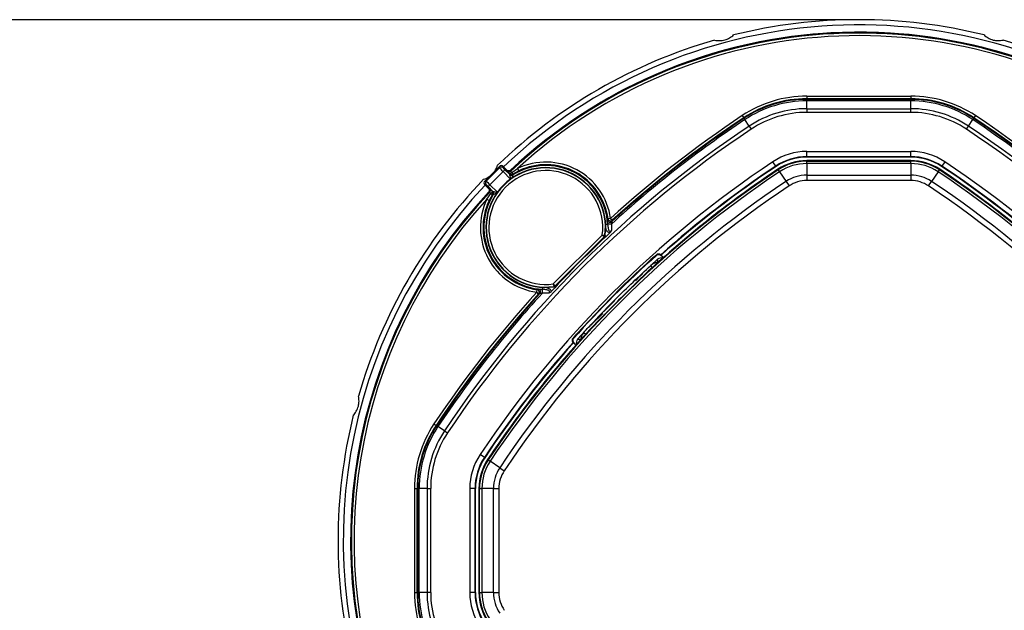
# Model space of a CAD drawing. Header units: millimetres. Extents: x 20 to 19889, y 40 to 15516.
# Tile 68 of 115: x 6595 to 6973, y 15290 to 15516. Entities that reach past the tile are written whole.
import ezdxf

# ---------------------------------------------------------------- set-up
doc = ezdxf.new("R2010")
doc.units = ezdxf.units.MM
doc.header["$LTSCALE"] = 2
doc.layers.add('COMPONENT_GEOMETRY', color=7, linetype='Continuous')
doc.styles.add('SLDTEXTSTYLE0', font='TXT', dxfattribs={"width": 0.75})
doc.dimstyles.new('SLDDIMSTYLE1', dxfattribs={"dimtxt": 100, "dimasz": 6.604, "dimexe": 0, "dimexo": 0.0625, "dimgap": 25, "dimtad": 0, "dimtih": 1, "dimtoh": 1, "dimdec": 0, "dimrnd": 1e-09, "dimzin": 12, "dimdsep": 46, "dimtxsty": 'SLDTEXTSTYLE0', "dimsah": 1, "dimcen": 0.09, "dimadec": 0, "dimazin": 3, "dimtfac": 1, "dimtdec": 0, "dimtofl": 0, "dimtmove": 0, "dimatfit": 3, "dimfxl": 1, "dimfrac": 2, "dimtolj": 1, "dimtzin": 12, "dimarcsym": 0})

# ---------------------------------------------------------------- blocks, each defined once
blk = doc.blocks.new('_D_2')
at = {"layer": 'COMPONENT_GEOMETRY', "color": 7}
for p, q in [((6914.69, 15516.37), (871.44, 15516.37)), ((877.79, 15516.37), (877.79, 12932.74)), ((677.72, 12912.43), (647.25, 12912.43)), ((647.25, 12912.43), (647.25, 12753.68)), ((1077.86, 12912.43), (1108.33, 12912.43)), ((1108.33, 12912.43), (1108.33, 12753.68)), ((647.25, 12753.68), (677.72, 12753.68)), ((1108.33, 12753.68), (1077.86, 12753.68)), ((877.79, 10020.44), (877.79, 12604.06)), ((4187.32, 10020.44), (871.44, 10020.44))]:
    blk.add_line(p, q, dxfattribs=at)
for points in [[(877.79, 15516.37), (876.77, 15509.77), (878.8, 15509.77)], [(877.79, 10020.44), (878.8, 10027.04), (876.77, 10027.04)]]:
    blk.add_solid(points, dxfattribs=at)
at = {"layer": 'COMPONENT_GEOMETRY', "color": 7, "char_height": 100, "attachment_point": 1, "style": 'SLDTEXTSTYLE0'}
for s, insert in [('9\'0.19"', (677.72, 12882.59)), ('2748mm', (605.01, 12732.97))]:
    blk.add_mtext(s, dxfattribs=dict(at, insert=insert))

msp = doc.modelspace()

# ---------------------------------------------------------------- linework, layer by layer
at = {"color": 7, "linetype": 'Continuous', "lineweight": 25}
for p, q in [((6897.25, 15487.02), (6897.25, 15486.02)), ((6897.25, 15487.02), (6937.2, 15487.02)), ((6897.25, 15485.78), (6897.25, 15486.02)), ((6937.2, 15486.02), (6897.25, 15486.02)), ((6897.25, 15485.78), (6937.2, 15485.78)), ((6897.25, 15485.78), (6897.25, 15485.19)), ((6897.25, 15482.19), (6897.25, 15485.19)), ((6937.2, 15485.19), (6897.25, 15485.19)), ((6937.2, 15487.02), (6937.2, 15486.02)), ((6937.2, 15485.78), (6937.2, 15486.02)), ((6937.2, 15485.78), (6937.2, 15485.19)), ((6937.2, 15482.19), (6937.2, 15485.19)), ((6897.25, 15482.19), (6897.25, 15480.78)), ((6897.25, 15482.19), (6937.2, 15482.19)), ((6937.2, 15480.78), (6897.25, 15480.78)), ((6937.2, 15480.78), (6937.2, 15482.19)), ((6872.46, 15479.53), (6873.02, 15478.7)), ((6873.16, 15478.49), (6873.02, 15478.7)), ((6873.16, 15478.49), (6873.48, 15478.01)), ((6875.14, 15475.51), (6873.48, 15478.01)), ((6959.32, 15475.51), (6960.98, 15478.01)), ((6961.3, 15478.49), (6960.98, 15478.01)), ((6961.3, 15478.49), (6961.44, 15478.7)), ((6961.99, 15479.53), (6961.44, 15478.7)), ((6875.14, 15475.51), (6875.93, 15474.33)), ((6958.53, 15474.33), (6959.32, 15475.51)), ((6897.25, 15463.77), (6897.25, 15465.77)), ((6897.25, 15465.77), (6937.2, 15465.77)), ((6937.2, 15463.77), (6937.2, 15465.77)), ((6885.34, 15460.17), (6884.24, 15461.84)), ((6937.2, 15463.77), (6897.25, 15463.77)), ((6897.25, 15463.59), (6897.25, 15463.77)), ((6937.2, 15463.59), (6897.25, 15463.59)), ((6937.2, 15462.27), (6897.25, 15462.27)), ((6897.25, 15462.04), (6897.25, 15462.27)), ((6897.25, 15461.13), (6897.25, 15462.04)), ((6897.25, 15462.04), (6937.2, 15462.04)), ((6937.2, 15463.59), (6937.2, 15463.77)), ((6937.2, 15462.04), (6937.2, 15462.27)), ((6937.2, 15461.13), (6937.2, 15462.04)), ((6950.22, 15461.84), (6949.11, 15460.17)), ((6779.2, 15460.05), (6773.55, 15454.41)), ((6774.12, 15454.41), (6779.2, 15459.48)), ((6780.6, 15458.06), (6775.55, 15453)), ((6779.2, 15459.48), (6779.2, 15460.05)), ((6781.3, 15458.76), (6780.6, 15458.06)), ((6780.61, 15460.05), (6780.61, 15459.48)), ((6782.09, 15458.57), (6780.61, 15460.05)), ((6781.3, 15458.76), (6783.18, 15456.89)), ((6782.16, 15458.19), (6782.09, 15458.57)), ((6784.02, 15457.69), (6786.17, 15459.23)), ((6786.61, 15458.33), (6784.31, 15457.08)), ((6786.17, 15459.23), (6786.61, 15458.33)), ((6885.44, 15460.02), (6885.34, 15460.17)), ((6886.3, 15458.73), (6886.18, 15458.92)), ((6886.3, 15458.73), (6886.81, 15457.97)), ((6886.81, 15457.97), (6889.27, 15454.27)), ((6897.25, 15461.13), (6897.25, 15456.68)), ((6937.2, 15461.13), (6897.25, 15461.13)), ((6937.2, 15461.13), (6937.2, 15456.68)), ((6947.65, 15457.97), (6945.19, 15454.27)), ((6947.65, 15457.97), (6948.16, 15458.73)), ((6948.16, 15458.73), (6948.28, 15458.92)), ((6949.02, 15460.02), (6949.11, 15460.17)), ((6773.55, 15454.41), (6774.12, 15454.41)), ((6783.18, 15456.89), (6783.08, 15457.23)), ((6783.18, 15456.89), (6783.18, 15456.89)), ((6784.41, 15456.75), (6784.41, 15456.75)), ((6889.27, 15454.27), (6890.42, 15452.53)), ((6897.25, 15456.68), (6937.2, 15456.68)), ((6897.25, 15456.68), (6897.25, 15454.6)), ((6937.2, 15454.6), (6897.25, 15454.6)), ((6937.2, 15456.68), (6937.2, 15454.6)), ((6944.03, 15452.53), (6945.19, 15454.27)), ((6773.55, 15452.99), (6775.03, 15451.51)), ((6774.12, 15452.99), (6773.55, 15452.99)), ((6775.55, 15453), (6774.84, 15452.3)), ((6776.71, 15450.42), (6774.84, 15452.3)), ((6775.03, 15451.51), (6775.42, 15451.44)), ((6776.38, 15450.52), (6776.71, 15450.42)), ((6776.71, 15450.42), (6776.71, 15450.42)), ((6774.37, 15447.43), (6775.91, 15449.58)), ((6774.37, 15447.43), (6775.27, 15447)), ((6776.52, 15449.29), (6775.27, 15447)), ((6776.85, 15449.19), (6776.85, 15449.19)), ((6820.72, 15439.45), (6820.9, 15439.93)), ((6821.89, 15440.07), (6820.9, 15439.93)), ((6821.89, 15440.07), (6822.57, 15439.33)), ((6822.57, 15439.33), (6822.38, 15438.83)), ((6820.77, 15437.78), (6820.76, 15438.35)), ((6822.23, 15437.9), (6822.23, 15435.46)), ((6799.91, 15414.9), (6818.7, 15433.69)), ((6819.41, 15432.99), (6800.61, 15414.19)), ((6819.53, 15432.93), (6800.67, 15414.07)), ((6819.69, 15433.56), (6818.7, 15433.69)), ((6819.41, 15432.99), (6818.7, 15433.69)), ((6819.69, 15433.56), (6819.81, 15433.5)), ((6837.34, 15421.98), (6839.96, 15424.38)), ((6841.14, 15425.87), (6840.94, 15426.03)), ((6841.14, 15425.87), (6841.14, 15426.1)), ((6842.21, 15425.05), (6841.14, 15425.87)), ((6831.41, 15416.09), (6833.41, 15418.1)), ((6833.24, 15417.92), (6833.6, 15418.29)), ((6833.41, 15418.1), (6833.55, 15417.96)), ((6833.46, 15418.43), (6833.86, 15418.83)), ((6833.6, 15418.29), (6834, 15418.68)), ((6833.6, 15418.29), (6833.74, 15418.15)), ((6833.93, 15418.9), (6833.97, 15418.94)), ((6834, 15418.68), (6834.14, 15418.54)), ((6834.07, 15418.75), (6834.11, 15418.8)), ((6834.07, 15418.75), (6834.21, 15418.61)), ((6834.25, 15418.66), (6834.11, 15418.8)), ((6793.53, 15411.71), (6793.67, 15412.7)), ((6793.67, 15412.7), (6794.15, 15412.88)), ((6795.25, 15412.85), (6795.82, 15412.83)), ((6799.91, 15414.9), (6800.04, 15413.91)), ((6799.91, 15414.9), (6800.61, 15414.19)), ((6800.1, 15413.79), (6800.04, 15413.91)), ((6831.56, 15415.25), (6831.56, 15415.15)), ((6794.27, 15411.03), (6793.53, 15411.71)), ((6794.77, 15411.22), (6794.27, 15411.03)), ((6798.14, 15411.37), (6795.7, 15411.37)), ((6814.61, 15399.3), (6818.9, 15403.59)), ((6818.46, 15402.04), (6818.36, 15402.04)), ((6809.22, 15393.64), (6813.59, 15398.42)), ((6814.53, 15399.22), (6814.68, 15399.08)), ((6814.54, 15399.22), (6814.68, 15399.08)), ((6814.61, 15399.3), (6814.75, 15399.16)), ((6807.73, 15392.46), (6807.5, 15392.47)), ((6807.73, 15392.46), (6807.57, 15392.66)), ((6808.55, 15391.39), (6807.73, 15392.46)), ((6754.07, 15361.14), (6754.9, 15360.58)), ((6755.11, 15360.45), (6754.9, 15360.58)), ((6755.11, 15360.45), (6755.6, 15360.12)), ((6758.09, 15358.46), (6755.6, 15360.12)), ((6758.09, 15358.46), (6759.27, 15357.68)), ((6773.43, 15348.26), (6771.77, 15349.36)), ((6773.58, 15348.16), (6773.43, 15348.26)), ((6774.87, 15347.3), (6774.68, 15347.42)), ((6774.87, 15347.3), (6775.63, 15346.79)), ((6779.33, 15344.33), (6775.63, 15346.79)), ((6779.33, 15344.33), (6781.07, 15343.18)), ((6746.58, 15336.35), (6747.58, 15336.35)), ((6746.58, 15336.35), (6746.58, 15296.4)), ((6747.83, 15336.35), (6747.58, 15336.35)), ((6747.58, 15296.4), (6747.58, 15336.35)), ((6747.83, 15336.35), (6747.83, 15296.4)), ((6747.83, 15336.35), (6748.41, 15336.35)), ((6751.41, 15336.35), (6748.41, 15336.35)), ((6748.41, 15296.4), (6748.41, 15336.35)), ((6751.41, 15336.35), (6752.83, 15336.35)), ((6751.41, 15336.35), (6751.41, 15296.4)), ((6752.83, 15296.4), (6752.83, 15336.35)), ((6767.83, 15336.35), (6767.83, 15296.4)), ((6769.83, 15336.35), (6767.83, 15336.35)), ((6769.83, 15296.4), (6769.83, 15336.35)), ((6770.01, 15336.35), (6769.83, 15336.35)), ((6770.01, 15296.4), (6770.01, 15336.35)), ((6771.56, 15336.35), (6771.33, 15336.35)), ((6771.33, 15336.35), (6771.33, 15296.4)), ((6771.56, 15336.35), (6772.47, 15336.35)), ((6771.56, 15296.4), (6771.56, 15336.35)), ((6772.47, 15336.35), (6772.47, 15296.4)), ((6776.92, 15336.35), (6772.47, 15336.35)), ((6776.92, 15296.4), (6776.92, 15336.35)), ((6776.92, 15336.35), (6779, 15336.35)), ((6779, 15336.35), (6779, 15296.4)), ((6746.58, 15296.4), (6747.58, 15296.4)), ((6747.83, 15296.4), (6747.58, 15296.4)), ((6747.83, 15296.4), (6748.41, 15296.4)), ((6751.41, 15296.4), (6748.41, 15296.4)), ((6752.83, 15296.4), (6751.41, 15296.4)), ((6769.83, 15296.4), (6767.83, 15296.4)), ((6770.01, 15296.4), (6769.83, 15296.4)), ((6771.56, 15296.4), (6771.33, 15296.4)), ((6771.56, 15296.4), (6772.47, 15296.4)), ((6776.92, 15296.4), (6772.47, 15296.4)), ((6776.92, 15296.4), (6779, 15296.4))]:
    msp.add_line(p, q, dxfattribs=at)
at = {"color": 8, "linetype": 'Continuous', "lineweight": 25}
for p, q in [((6783.48, 15455.17), (6780.6, 15458.06)), ((6775.55, 15453), (6778.43, 15450.12)), ((6820.77, 15437.78), (6819.99, 15437.74)), ((6795.82, 15412.83), (6795.86, 15413.61))]:
    msp.add_line(p, q, dxfattribs=at)
at = {"color": 8, "linetype": 'Continuous', "lineweight": 25, "flags": 128}
for points in [[(6783.56, 15458.17), (6783.41, 15458.05), (6783.27, 15457.98)], [(6839.96, 15424.38), (6839.88, 15424.25), (6839.85, 15424.08), (6839.87, 15423.85), (6839.96, 15423.59), (6840.09, 15423.31), (6840.1, 15423.29)], [(6809.22, 15393.64), (6809.35, 15393.72), (6809.53, 15393.75), (6809.75, 15393.73), (6810.01, 15393.65), (6810.3, 15393.51), (6810.31, 15393.51)]]:
    msp.add_lwpolyline(points, dxfattribs=at)
at = {"color": 7, "linetype": 'Continuous', "lineweight": 25, "flags": 128}
for points in [[(6783.48, 15458.55), (6783.49, 15458.5), (6783.54, 15458.26), (6783.56, 15458.17)], [(6784.02, 15457.69), (6783.88, 15457.56), (6783.73, 15457.44), (6783.59, 15457.34), (6783.45, 15457.27), (6783.33, 15457.22), (6783.23, 15457.19), (6783.14, 15457.2), (6783.08, 15457.23)], [(6784.31, 15457.08), (6784.33, 15457.01), (6784.41, 15456.75)], [(6776.38, 15450.52), (6776.41, 15450.46), (6776.41, 15450.38), (6776.38, 15450.27), (6776.33, 15450.15), (6776.26, 15450.01), (6776.16, 15449.87), (6776.04, 15449.73), (6775.91, 15449.58)], [(6775.44, 15450.04), (6775.37, 15450.06), (6775.13, 15450.1), (6775.05, 15450.12)], [(6776.85, 15449.19), (6776.78, 15449.21), (6776.52, 15449.29)], [(6822.23, 15437.9), (6822, 15437.84), (6821.75, 15437.81), (6821.5, 15437.82), (6821.27, 15437.87), (6821.07, 15437.95), (6820.91, 15438.07), (6820.8, 15438.2), (6820.76, 15438.35)], [(6819.53, 15432.93), (6819.43, 15432.98), (6819.41, 15432.99)], [(6839.66, 15425.99), (6839.66, 15426.03), (6839.65, 15426.21), (6839.65, 15426.26)], [(6840.93, 15426.28), (6840.93, 15426.17), (6840.94, 15426.03)], [(6795.7, 15411.37), (6795.76, 15411.6), (6795.79, 15411.85), (6795.78, 15412.1), (6795.73, 15412.33), (6795.65, 15412.53), (6795.54, 15412.69), (6795.4, 15412.8), (6795.25, 15412.85)], [(6800.61, 15414.19), (6800.63, 15414.17), (6800.67, 15414.07)], [(6807.61, 15393.94), (6807.57, 15393.94), (6807.39, 15393.95), (6807.35, 15393.95)], [(6807.32, 15392.67), (6807.43, 15392.67), (6807.57, 15392.66)]]:
    msp.add_lwpolyline(points, dxfattribs=at)
at = {"color": 7, "linetype": 'Continuous', "lineweight": 25}
for centre, radius, start, end in [((6917.23, 15316.37), 200, 76.0906, 103.9094), ((6917.23, 15316.37), 198, 335.8585, 133.5556), ((6917.23, 15316.37), 195.2, 45, 133.2502), ((6917.23, 15316.37), 200, 106.0906, 133.9094), ((6917.23, 15316.37), 200, 46.0906, 73.9094), ((6897.25, 15442.27), 44.76, 90, 123.6328), ((6897.25, 15442.27), 43.76, 90, 123.6328), ((6897.25, 15442.27), 43.51, 90, 123.6328), ((6897.25, 15442.27), 42.92, 90, 123.6328), ((6937.2, 15442.27), 44.76, 56.3672, 90), ((6937.2, 15442.27), 43.76, 56.3672, 90), ((6937.2, 15442.27), 43.51, 56.3672, 90), ((6937.2, 15442.27), 42.92, 56.3672, 90), ((6897.25, 15442.27), 39.92, 90, 123.6328), ((6897.25, 15442.27), 38.51, 90, 123.6328), ((6937.2, 15442.27), 39.92, 56.3672, 90), ((6937.2, 15442.27), 38.51, 56.3672, 90), ((7107.72, 15125.88), 424.76, 123.6328, 132.2933), ((7107.72, 15125.88), 422.92, 123.6328, 132.458), ((7107.72, 15125.88), 423.51, 123.6328, 132.3574), ((7107.72, 15125.88), 423.76, 123.6328, 132.2933), ((6726.73, 15125.88), 422.92, 33.6328, 56.3672), ((6726.73, 15125.88), 423.51, 33.6328, 56.3672), ((6726.73, 15125.88), 423.76, 33.6328, 56.3672), ((6726.73, 15125.88), 424.76, 33.6328, 56.3672), ((7107.72, 15125.88), 419.92, 123.6328, 146.3672), ((7107.72, 15125.88), 418.51, 123.6328, 146.3672), ((6726.73, 15125.88), 418.51, 33.6328, 56.3672), ((6726.73, 15125.88), 419.92, 33.6328, 56.3672), ((6897.25, 15442.27), 23.5, 90, 123.6328), ((6937.2, 15442.27), 23.5, 56.3672, 90), ((7107.72, 15125.88), 403.5, 123.6328, 146.3672), ((6797.02, 15436.58), 25.12, 7.995, 115.5839), ((6897.25, 15442.27), 21.5, 90, 123.6328), ((6897.25, 15442.27), 21.33, 90, 123.6328), ((6897.25, 15442.27), 20, 90, 123.6328), ((6897.25, 15442.27), 19.78, 90, 123.6328), ((6937.2, 15442.27), 21.5, 56.3672, 90), ((6937.2, 15442.27), 21.33, 56.3672, 90), ((6937.2, 15442.27), 20, 56.3672, 90), ((6937.2, 15442.27), 19.78, 56.3672, 90), ((6726.73, 15125.88), 403.5, 33.6328, 56.3672), ((6797.02, 15436.58), 23, 352.2984, 277.7016), ((6797.02, 15436.58), 22.87, 352.4133, 277.5867), ((7107.72, 15125.88), 399.78, 123.6328, 146.3672), ((6797.02, 15436.58), 21.87, 352.4133, 277.5867), ((7107.72, 15125.88), 398.86, 123.6328, 146.3672), ((6779.9, 15459.34), 1, 45.0087, 134.9913), ((6779.9, 15458.77), 1, 45.0204, 134.9796), ((6782.87, 15458.89), 1, 225.0329, 293.6773), ((6797.02, 15436.58), 23.78, 2.8894, 122.0095), ((6797.02, 15436.58), 24.12, 7.995, 115.5839), ((7107.72, 15125.88), 400, 123.6328, 133.6625), ((7107.72, 15125.88), 401.5, 123.6328, 131.604), ((7107.72, 15125.88), 401.33, 123.6328, 131.6247), ((7107.72, 15125.88), 400, 123.6328, 130.8526), ((6897.25, 15442.27), 18.86, 90, 123.6328), ((6937.2, 15442.27), 18.86, 56.3672, 90), ((6726.73, 15125.88), 398.86, 33.6328, 56.3672), ((6726.73, 15125.88), 399.78, 33.6328, 56.3672), ((6726.73, 15125.88), 400, 46.3375, 56.3672), ((6726.73, 15125.88), 400, 49.1474, 56.3672), ((6726.73, 15125.88), 401.33, 48.3753, 56.3672), ((6726.73, 15125.88), 401.5, 48.396, 56.3672), ((6917.23, 15316.37), 200, 136.0906, 163.9094), ((6774.26, 15453.7), 1, 135.0087, 224.9913), ((6774.83, 15453.7), 1, 135.0204, 224.9796), ((7107.72, 15125.88), 394.42, 123.6328, 146.3672), ((6783.79, 15457.93), 1, 225.0451, 301.7789), ((6783.88, 15457.6), 1, 225.0619, 301.9476), ((6783.88, 15457.6), 1, 225.0452, 301.9957), ((6782.14, 15456.4), 2.28, 17.5583, 34.5721), ((6897.25, 15442.27), 14.42, 90, 123.6328), ((6897.25, 15442.27), 12.33, 90, 123.6328), ((6937.2, 15442.27), 14.42, 56.3672, 90), ((6937.2, 15442.27), 12.33, 56.3672, 90), ((6726.73, 15125.88), 394.42, 33.6328, 56.3672), ((6917.23, 15316.37), 198, 136.4444, 204.1415), ((6774.71, 15450.73), 1, 316.7152, 348.2081), ((6775.67, 15449.81), 1, 328.2211, 44.9549), ((6776, 15449.72), 1, 328.0524, 44.9381), ((6776, 15449.72), 1, 328.0043, 44.9548), ((7107.72, 15125.88), 392.33, 123.6328, 146.3672), ((6726.73, 15125.88), 392.33, 33.6328, 56.3672), ((6917.23, 15316.37), 195.2, 136.7498, 203.8276), ((6797.02, 15436.58), 25.12, 154.4161, 262.005), ((6797.02, 15436.58), 24.12, 154.4161, 262.005), ((6797.02, 15436.58), 23.78, 147.9905, 267.1106), ((6777.2, 15451.46), 2.28, 235.4279, 252.4417), ((6821.71, 15439.57), 1, 187.1062, 312.1568), ((6821.9, 15440.08), 1, 188.1885, 312.0998), ((7107.72, 15125.88), 420.84, 132.8281, 137.1719), ((6818.7, 15433.7), 1, 315.1507, 352.2626), ((7107.02, 15126.58), 401.4, 131.7638, 138.2362), ((6841.3, 15422.89), 2, 71.7872, 131.8849), ((6840.73, 15418.33), 5, 95.3283, 132.3881), ((6793.52, 15411.71), 1, 317.9002, 81.8115), ((6794.03, 15411.89), 1, 317.8432, 82.8938), ((6799.91, 15414.91), 1, 277.7374, 314.8493), ((7107.72, 15125.88), 424.76, 137.7067, 146.3672), ((7107.72, 15125.88), 423.76, 137.7067, 146.3672), ((7107.72, 15125.88), 423.51, 137.6426, 146.3672), ((7107.72, 15125.88), 422.92, 137.542, 146.3672), ((7107.72, 15125.88), 399.86, 134.2454, 135.7546), ((7107.72, 15125.88), 400, 136.3375, 146.3672), ((6810.71, 15392.3), 2, 138.1151, 198.2128), ((6815.27, 15392.87), 5, 137.6119, 174.6717), ((7107.72, 15125.88), 401.5, 138.396, 146.3672), ((7107.72, 15125.88), 401.33, 138.3753, 146.3672), ((7107.72, 15125.88), 400, 139.1474, 146.3672), ((6917.23, 15316.37), 200, 166.0906, 193.9094), ((6791.33, 15336.35), 44.76, 146.3672, 180), ((6791.33, 15336.35), 43.76, 146.3672, 180), ((6791.33, 15336.35), 43.51, 146.3672, 180), ((6791.33, 15336.35), 42.92, 146.3672, 180), ((6791.33, 15336.35), 39.92, 146.3672, 180), ((6791.33, 15336.35), 38.51, 146.3672, 180), ((6791.33, 15336.35), 23.5, 146.3672, 180), ((6791.33, 15336.35), 21.5, 146.3672, 180), ((6791.33, 15336.35), 21.33, 146.3672, 180), ((6791.33, 15336.35), 20, 146.3672, 180), ((6791.33, 15336.35), 19.78, 146.3672, 180), ((6791.33, 15336.35), 18.86, 146.3672, 180), ((6791.33, 15336.35), 14.42, 146.3672, 180), ((6791.33, 15336.35), 12.33, 146.3672, 180), ((6791.33, 15296.4), 44.76, 180, 213.6328), ((6791.33, 15296.4), 43.76, 180, 213.6328), ((6791.33, 15296.4), 43.51, 180, 213.6328), ((6791.33, 15296.4), 42.92, 180, 213.6328), ((6791.33, 15296.4), 39.92, 180, 213.6328), ((6791.33, 15296.4), 38.51, 180, 213.6328), ((6791.33, 15296.4), 23.5, 180, 213.6328), ((6791.33, 15296.4), 21.5, 180, 213.6328), ((6791.33, 15296.4), 21.33, 180, 213.6328), ((6791.33, 15296.4), 20, 180, 213.6328), ((6791.33, 15296.4), 19.78, 180, 213.6328), ((6791.33, 15296.4), 18.86, 180, 213.6328), ((6791.33, 15296.4), 14.42, 180, 213.6328), ((6791.33, 15296.4), 12.33, 180, 213.6328)]:
    msp.add_arc(centre, radius, start, end, dxfattribs=at)
at = {"color": 8, "linetype": 'Continuous', "lineweight": 25}
for centre, radius, start, end in [((6917.23, 15316.37), 195.2, 336.1724, 133.2502), ((6917.23, 15316.37), 194.87, 336.2097, 133.3112), ((6917.23, 15316.37), 193.87, 336.3244, 132.5316), ((6774.71, 15450.73), 1, 348.2035, 44.9679), ((6917.23, 15316.37), 194.87, 136.6888, 203.7903), ((6917.23, 15316.37), 193.87, 137.4684, 203.6756)]:
    msp.add_arc(centre, radius, start, end, dxfattribs=at)
at = {"color": 7, "linetype": 'Continuous', "lineweight": 25}
for centre, major_axis, ratio, start_param, end_param in [((6780.61, 15458.07), (1.41, -1.41), 0.008728, 3.159046, 4.712389), ((6781.32, 15458.78), (0.707, -0.707), 0.017455, 3.159046, 4.712389), ((6775.53, 15452.99), (1.41, -1.41), 0.008728, 1.570796, 3.124139), ((6774.83, 15452.29), (0.707, -0.707), 0.017455, 1.570796, 3.124139)]:
    msp.add_ellipse(centre, major_axis=major_axis, ratio=ratio, start_param=start_param, end_param=end_param, dxfattribs=at)
for points, knots in [([(6861.8, 15508.54), (6862.11, 15508.47), (6862.73, 15508.35), (6863.73, 15508.3), (6864.77, 15508.37), (6865.77, 15508.58), (6866.72, 15508.91), (6867.6, 15509.34), (6868.43, 15509.87), (6868.91, 15510.29), (6869.15, 15510.51)], [0, 0, 0, 0, 0.125658, 0.254213, 0.380096, 0.510315, 0.625689, 0.744467, 0.870637, 1, 1, 1, 1]), ([(6965.31, 15510.51), (6965.8, 15510.1), (6966.8, 15509.27), (6968.74, 15508.51), (6970.79, 15508.22), (6972.02, 15508.43), (6972.66, 15508.54)], [0, 0, 0, 0, 0.25434, 0.510225, 0.74435, 1, 1, 1, 1]), ([(6777.52, 15458.37), (6777.59, 15458.47), (6778.1, 15459.11), (6778.33, 15459.84), (6778.53, 15460.46)], [0, 0, 0, 0, 0.147367, 1, 1, 1, 1]), ([(6783.48, 15458.55), (6783.39, 15458.48), (6783.22, 15458.34), (6782.88, 15458.26), (6782.54, 15458.29), (6782.27, 15458.41), (6782.14, 15458.53), (6782.09, 15458.57)], [0, 0, 0, 0, 0.218911, 0.437804, 0.656674, 0.875599, 1, 1, 1, 1]), ([(6783.56, 15458.17), (6783.56, 15458.15), (6783.58, 15458.13), (6783.7, 15458), (6783.86, 15457.84), (6783.98, 15457.73), (6784.02, 15457.69)], [0, 0, 0, 0, 0.280481, 0.560909, 0.841352, 1, 1, 1, 1]), ([(6773.14, 15455.08), (6773.76, 15455.27), (6774.5, 15455.5), (6775.15, 15456.03), (6775.26, 15456.11)], [0, 0, 0, 0, 0.8344337, 1, 1, 1, 1]), ([(6783.08, 15457.23), (6782.99, 15457.31), (6782.9, 15457.41), (6782.83, 15457.48), (6782.82, 15457.49)], [0, 0, 0, 0, 0.9294288, 1, 1, 1, 1]), ([(6775.03, 15451.51), (6775.1, 15451.42), (6775.25, 15451.25), (6775.34, 15450.91), (6775.32, 15450.57), (6775.21, 15450.3), (6775.1, 15450.17), (6775.05, 15450.12)], [0, 0, 0, 0, 0.219062, 0.438085, 0.657012, 0.875883, 1, 1, 1, 1]), ([(6775.93, 15450.96), (6775.94, 15450.95), (6776.05, 15450.84), (6776.22, 15450.67), (6776.38, 15450.52)], [0, 0, 0, 0, 0.088524, 1, 1, 1, 1]), ([(6775.91, 15449.58), (6775.84, 15449.66), (6775.7, 15449.8), (6775.54, 15449.96), (6775.45, 15450.04), (6775.44, 15450.04), (6775.44, 15450.04)], [0, 0, 0, 0, 0.280604, 0.561105, 0.841525, 1, 1, 1, 1]), ([(6820.76, 15438.35), (6820.75, 15438.49), (6820.73, 15438.86), (6820.71, 15439.3), (6820.71, 15439.4), (6820.72, 15439.45)], [0, 0, 0, 0, 0.250191, 0.622672, 1, 1, 1, 1]), ([(6820.77, 15437.78), (6820.82, 15437.23), (6820.87, 15436.5), (6821.14, 15435.67), (6821.31, 15435.33), (6821.48, 15435.16), (6821.59, 15435.11), (6821.68, 15435.08), (6821.79, 15435.09), (6821.89, 15435.12), (6822.04, 15435.22), (6822.13, 15435.33), (6822.21, 15435.43), (6822.22, 15435.45), (6822.23, 15435.46)], [0, 0, 0, 0, 0.456594, 0.595492, 0.718407, 0.766391, 0.782988, 0.813213, 0.840302, 0.87304, 0.896389, 0.977718, 0.990559, 1, 1, 1, 1]), ([(6822.23, 15435.46), (6822.23, 15435.46), (6822.15, 15435.26), (6822.01, 15434.91), (6821.74, 15434.63), (6821.64, 15434.52)], [0, 0, 0, 0, 0.010918, 0.61059, 1, 1, 1, 1]), ([(6822.38, 15438.83), (6822.37, 15438.8), (6822.36, 15438.75), (6822.33, 15438.56), (6822.29, 15438.32), (6822.25, 15438.02), (6822.23, 15437.9)], [0, 0, 0, 0, 0.324277, 0.357498, 0.73264, 1, 1, 1, 1]), ([(6819.81, 15433.5), (6819.79, 15433.39), (6819.74, 15433.17), (6819.6, 15433.01), (6819.53, 15432.93)], [0, 0, 0, 0, 0.518032, 1, 1, 1, 1]), ([(6839.65, 15426.26), (6838.9, 15425.58), (6834.17, 15421.34), (6823.05, 15410.91), (6813.39, 15400.47), (6807.35, 15393.95)], [0, 0, 0, 0, 0.066524, 0.416666, 1, 1, 1, 1]), ([(6839.65, 15426.26), (6839.73, 15426.32), (6839.89, 15426.43), (6840.18, 15426.51), (6840.45, 15426.51), (6840.73, 15426.42), (6840.86, 15426.34), (6840.93, 15426.28)], [0, 0, 0, 0, 0.1774963, 0.355014, 0.5322307, 0.7173363, 1, 1, 1, 1]), ([(6839.66, 15425.99), (6839.76, 15426.06), (6839.96, 15426.2), (6840.31, 15426.26), (6840.65, 15426.21), (6840.84, 15426.09), (6840.94, 15426.03)], [0, 0, 0, 0, 0.2704863, 0.5136388, 0.7568201, 1, 1, 1, 1]), ([(6840.93, 15426.28), (6840.94, 15426.28), (6841.03, 15426.2), (6841.12, 15426.12), (6841.13, 15426.11), (6841.14, 15426.1)], [0, 0, 0, 0, 0.049227, 0.708398, 1, 1, 1, 1]), ([(6811.58, 15396.24), (6812.81, 15397.58), (6816.81, 15401.93), (6825.26, 15410.68), (6832.81, 15417.76), (6837.36, 15422.02)], [0, 0, 0, 0, 0.149319, 0.486813, 1, 1, 1, 1]), ([(6794.15, 15412.88), (6794.16, 15412.89), (6794.21, 15412.9), (6794.53, 15412.88), (6795.01, 15412.86), (6795.25, 15412.85)], [0, 0, 0, 0, 0.14904, 0.578447, 1, 1, 1, 1]), ([(6798.14, 15411.37), (6798.15, 15411.38), (6798.25, 15411.45), (6798.39, 15411.56), (6798.49, 15411.73), (6798.52, 15411.84), (6798.52, 15411.93), (6798.48, 15412.05), (6798.42, 15412.14), (6798.25, 15412.3), (6797.93, 15412.47), (6797.1, 15412.73), (6796.38, 15412.78), (6795.82, 15412.83)], [0, 0, 0, 0, 0.0094429, 0.103508, 0.1426094, 0.1595982, 0.1924369, 0.2169005, 0.258387, 0.2814833, 0.4044173, 0.543336, 1, 1, 1, 1]), ([(6800.67, 15414.07), (6800.59, 15414), (6800.42, 15413.86), (6800.2, 15413.81), (6800.1, 15413.79)], [0, 0, 0, 0, 0.53138, 1, 1, 1, 1]), ([(6831.56, 15415.15), (6831.53, 15415.1), (6831.46, 15415.02), (6830.96, 15414.52), (6830.23, 15413.79), (6829.44, 15413.01), (6828.92, 15412.51), (6828.73, 15412.32)], [0, 0, 0, 0, 0.217051, 0.434103, 0.651134, 0.868186, 1, 1, 1, 1]), ([(6795.7, 15411.37), (6795.5, 15411.34), (6795.15, 15411.29), (6794.9, 15411.25), (6794.8, 15411.23), (6794.78, 15411.22), (6794.77, 15411.22)], [0, 0, 0, 0, 0.442733, 0.760062, 0.86088, 1, 1, 1, 1]), ([(6799.08, 15411.96), (6798.96, 15411.85), (6798.67, 15411.59), (6798.33, 15411.44), (6798.14, 15411.37), (6798.14, 15411.37)], [0, 0, 0, 0, 0.436169, 0.989081, 1, 1, 1, 1]), ([(6819.27, 15404.24), (6819.26, 15404.23), (6819.25, 15404.22), (6819.57, 15404.54), (6820.4, 15405.37), (6821.98, 15406.95), (6823.03, 15408), (6823.56, 15408.53)], [0, 0, 0, 0, 0.013463, 0.154873, 0.436523, 0.717444, 1, 1, 1, 1]), ([(6820.84, 15406.05), (6820.83, 15406.04), (6820.81, 15406.02), (6820.75, 15405.96), (6820.66, 15405.87), (6820.51, 15405.71), (6820.32, 15405.52), (6820.16, 15405.36), (6820.08, 15405.27), (6820.05, 15405.24), (6820.05, 15405.24), (6820.05, 15405.24)], [0, 0, 0, 0, 0.052566, 0.104866, 0.190351, 0.329186, 0.547992, 0.773849, 0.877709, 0.965187, 1, 1, 1, 1]), ([(6820.85, 15406.06), (6820.85, 15406.06), (6820.85, 15406.06), (6820.84, 15406.05), (6820.84, 15406.05)], [0, 0, 0, 0, 0.472197, 1, 1, 1, 1]), ([(6821.28, 15404.87), (6820.97, 15404.55), (6820.34, 15403.91), (6819.5, 15403.05), (6818.86, 15402.41), (6818.52, 15402.09), (6818.47, 15402.05), (6818.46, 15402.04)], [0, 0, 0, 0, 0.217103, 0.434207, 0.651285, 0.868325, 1, 1, 1, 1]), ([(6807.35, 15393.95), (6807.29, 15393.87), (6807.17, 15393.71), (6807.09, 15393.42), (6807.09, 15393.15), (6807.18, 15392.87), (6807.27, 15392.75), (6807.32, 15392.67)], [0, 0, 0, 0, 0.1774963, 0.355014, 0.5322307, 0.7173363, 1, 1, 1, 1]), ([(6807.61, 15393.94), (6807.54, 15393.84), (6807.4, 15393.64), (6807.34, 15393.29), (6807.39, 15392.95), (6807.51, 15392.76), (6807.57, 15392.66)], [0, 0, 0, 0, 0.2704863, 0.5136388, 0.7568201, 1, 1, 1, 1]), ([(6807.32, 15392.67), (6807.32, 15392.67), (6807.4, 15392.57), (6807.48, 15392.48), (6807.49, 15392.47), (6807.5, 15392.47)], [0, 0, 0, 0, 0.049227, 0.708398, 1, 1, 1, 1]), ([(6723.09, 15364.45), (6723.3, 15364.68), (6723.72, 15365.16), (6724.27, 15366), (6724.72, 15366.94), (6725.04, 15367.92), (6725.23, 15368.9), (6725.3, 15369.87), (6725.26, 15370.86), (6725.13, 15371.49), (6725.06, 15371.8)], [0, 0, 0, 0, 0.125658, 0.254213, 0.380096, 0.510315, 0.625689, 0.744467, 0.870637, 1, 1, 1, 1])]:
    msp.add_open_spline(points, degree=3, knots=knots, dxfattribs=at)
at = {"color": 8, "linetype": 'Continuous', "lineweight": 25}
for points, knots in [([(6782.82, 15457.49), (6782.7, 15457.61), (6782.45, 15457.86), (6782.22, 15458.12), (6782.18, 15458.16), (6782.16, 15458.19)], [0, 0, 0, 0, 0.323624, 0.661813, 1, 1, 1, 1]), ([(6783.58, 15455.24), (6783.56, 15455.33), (6783.47, 15455.64), (6783.36, 15456.11), (6783.26, 15456.55), (6783.21, 15456.76), (6783.18, 15456.86), (6783.18, 15456.88), (6783.18, 15456.89)], [0, 0, 0, 0, 0.130658, 0.462907, 0.699895, 0.857775, 0.904851, 1, 1, 1, 1]), ([(6784.41, 15456.75), (6784.41, 15456.74), (6784.4, 15456.72), (6784.36, 15456.63), (6784.27, 15456.44), (6784.09, 15456.03), (6783.92, 15455.66), (6783.82, 15455.43), (6783.81, 15455.41)], [0, 0, 0, 0, 0.10849, 0.158376, 0.33267, 0.593132, 0.959708, 1, 1, 1, 1]), ([(6775.42, 15451.44), (6775.42, 15451.43), (6775.45, 15451.41), (6775.6, 15451.27), (6775.82, 15451.06), (6775.93, 15450.96)], [0, 0, 0, 0, 0.228918, 0.634085, 1, 1, 1, 1]), ([(6776.71, 15450.42), (6776.72, 15450.42), (6776.74, 15450.42), (6776.84, 15450.39), (6777.05, 15450.35), (6777.5, 15450.24), (6777.96, 15450.13), (6778.27, 15450.05), (6778.36, 15450.02)], [0, 0, 0, 0, 0.095149, 0.142225, 0.300105, 0.537093, 0.869342, 1, 1, 1, 1]), ([(6778.19, 15449.79), (6778.17, 15449.78), (6777.94, 15449.68), (6777.57, 15449.51), (6777.16, 15449.33), (6776.97, 15449.24), (6776.88, 15449.2), (6776.86, 15449.19), (6776.85, 15449.19)], [0, 0, 0, 0, 0.040292, 0.406868, 0.66733, 0.841624, 0.89151, 1, 1, 1, 1]), ([(6821.64, 15434.52), (6821.56, 15434.53), (6821.34, 15434.56), (6820.94, 15434.77), (6820.54, 15435.2), (6820.2, 15435.74), (6820.13, 15436.15), (6820.1, 15436.34)], [0, 0, 0, 0, 0.0909, 0.257449, 0.517596, 0.77591, 1, 1, 1, 1]), ([(6838.11, 15421.09), (6838.01, 15421.2), (6837.42, 15421.86), (6837.39, 15421.95), (6837.36, 15422.02)], [0, 0, 0, 0, 0.1632, 1, 1, 1, 1]), ([(6797.26, 15413.5), (6797.45, 15413.47), (6797.86, 15413.41), (6798.4, 15413.06), (6798.84, 15412.66), (6799.04, 15412.26), (6799.07, 15412.04), (6799.08, 15411.96)], [0, 0, 0, 0, 0.22409, 0.482404, 0.742551, 0.9091, 1, 1, 1, 1]), ([(6811.58, 15396.24), (6811.66, 15396.21), (6811.75, 15396.17), (6812.44, 15395.56), (6812.57, 15395.44)], [0, 0, 0, 0, 0.813362, 1, 1, 1, 1])]:
    msp.add_open_spline(points, degree=3, knots=knots, dxfattribs=at)

# ---------------------------------------------------------------- dimensions: what is measured, and where the dimension line sits
at = {"layer": 'COMPONENT_GEOMETRY', "color": 7}
dim = msp.add_linear_dim(base=(877.79, 10020.44), p1=(6917.23, 15516.37), p2=(4189.86, 10020.44), angle=90, dimstyle='SLDDIMSTYLE1', dxfattribs=at)
dim.commit()
dim.dimension.update_dxf_attribs({"geometry": '_D_2', "text_midpoint": (877.79, 12768.4), "dimtype": 160})

doc.saveas('drawing.dxf')
